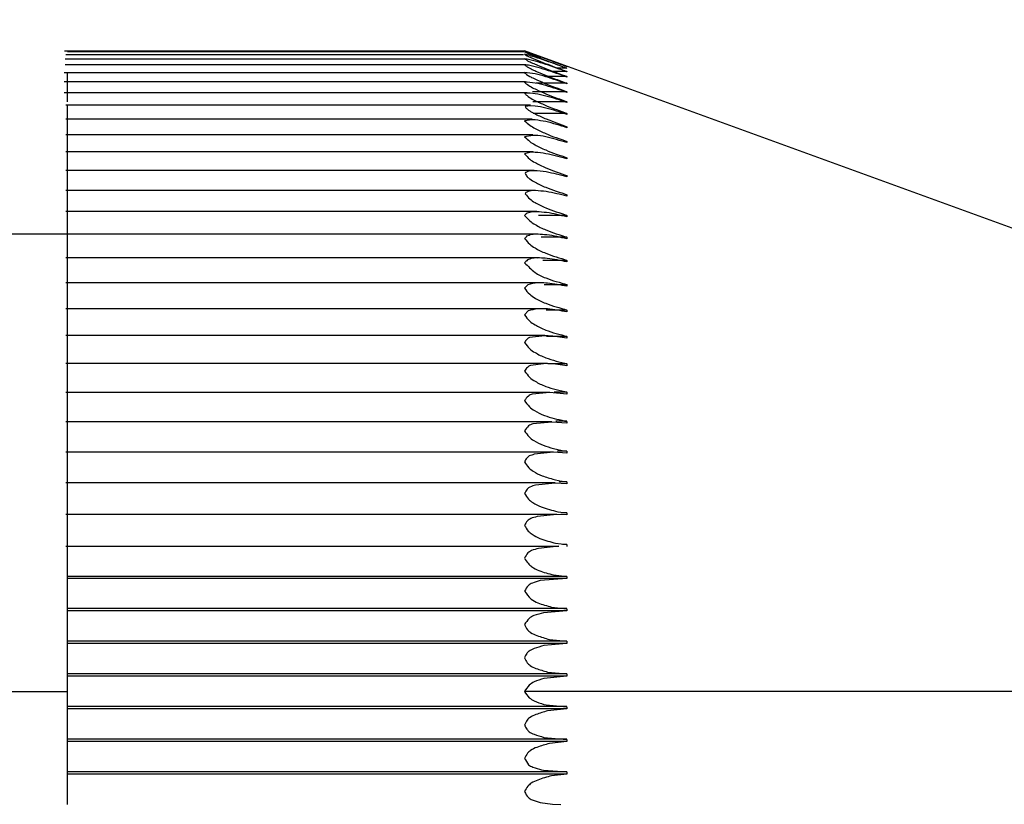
# Model space of a CAD drawing. Header units: millimetres. Extents: x -132 to 793, y -531 to 158.
# Tile 9 of 26: x 182 to 193, y 46 to 54. Entities that reach past the tile are written whole.
import ezdxf

# ---------------------------------------------------------------- set-up
doc = ezdxf.new("R2010")
doc.units = ezdxf.units.MM
doc.header["$LTSCALE"] = 0.330709
doc.layers.add('NoLayerName_001', color=7, linetype='Continuous')
doc.styles.get("Standard").update_dxf_attribs({"font": 'txt', "bigfont": 'extfont2'})
doc.dimstyles.get("Standard").update_dxf_attribs({"dimtxt": 2.5, "dimasz": 2.5, "dimexe": 1.25, "dimexo": 0.625, "dimtad": 1, "dimzin": 0, "dimdsep": 46, "dimtxsty": 'Standard', "dimcen": 2.5, "dimadec": 0, "dimazin": 0, "dimtfac": 0.75, "dimtmove": 0, "dimatfit": 3, "dimfxl": 1, "dimarcsym": 0})

# ---------------------------------------------------------------- blocks, each defined once
blk = doc.blocks.new('_OPEN30')
at = {"color": 0, "linetype": 'ByBlock', "lineweight": -2}
for p, q in [((-1, 0.267949), (0, 0)), ((0, 0), (-1, -0.267949)), ((0, 0), (-1, 0))]:
    blk.add_line(p, q, dxfattribs=at)
blk = doc.blocks.new('*D33')
at = {"layer": 'Defpoints', "color": 0}
for p in [(203.77, 143.397), (193.116, 45.969), (194.614, 45.969)]:
    blk.add_point(p, dxfattribs=at)
at = {"layer": 'NoLayerName_001', "color": 0, "linetype": 'Continuous', "lineweight": 25}
for p, q in [((203.145, 143.397), (190.414, 143.397)), ((194.614, 141.147), (194.614, 48.219))]:
    blk.add_line(p, q, dxfattribs=at)
at = {"layer": 'NoLayerName_001', "color": 0, "lineweight": 25, "xscale": 2.25, "yscale": 2.25, "zscale": 2.25}
for p, rotation in [((194.614, 143.397), 90), ((194.614, 45.969), 270)]:
    blk.add_blockref('_OPEN30', p, dxfattribs=dict(at, rotation=rotation))
at = {"layer": 'NoLayerName_001', "color": 0, "lineweight": 25, "insert": (189.259, 94.683), "char_height": 6, "attachment_point": 5, "rotation": 90}
blk.add_mtext('\\A1;俆侽侽{{\\H0.80x;\\A1;亇俆侽}}', dxfattribs=at)
blk = doc.blocks.new('JZB_0002')
at = {"layer": 'NoLayerName_001', "color": 7, "linetype": 'Continuous', "lineweight": 25}
for p, q in [((26.144, 14), (21.116, 14)), ((26.139, 13.991), (21.15, 13.991)), ((31.687, 11.986), (26.144, 14.002)), ((21.124, 13.916), (26.14, 13.916)), ((21.131, 13.963), (26.135, 13.963)), ((21.124, 13.851), (26.145, 13.851)), ((26.609, 13.776), (26.431, 13.776)), ((26.609, 13.813), (26.494, 13.813)), ((26.609, 13.83), (26.609, 13.831)), ((26.609, 13.813), (26.609, 13.811)), ((26.609, 13.776), (26.609, 13.773)), ((21.113, 13.767), (26.143, 13.767)), ((21.115, 13.666), (26.156, 13.666)), ((26.167, 13.744), (26.202, 13.723)), ((26.609, 13.721), (26.366, 13.721)), ((26.609, 13.721), (26.609, 13.716)), ((26.144, 13.66), (26.163, 13.643)), ((26.609, 13.647), (26.273, 13.647)), ((26.609, 13.647), (26.609, 13.641)), ((21.113, 13.546), (26.173, 13.546)), ((26.206, 13.539), (26.144, 13.538)), ((26.149, 13.536), (26.159, 13.524)), ((26.26, 13.534), (26.206, 13.539)), ((26.609, 13.555), (26.233, 13.555)), ((26.609, 13.555), (26.609, 13.548)), ((26.209, 13.409), (21.133, 13.409)), ((26.209, 13.401), (26.151, 13.395)), ((26.151, 13.395), (26.154, 13.387)), ((26.261, 13.399), (26.209, 13.401)), ((26.609, 13.445), (26.236, 13.445)), ((26.609, 13.445), (26.609, 13.437)), ((26.227, 13.255), (21.133, 13.255)), ((26.227, 13.248), (26.144, 13.237)), ((26.26, 13.247), (26.227, 13.248)), ((26.609, 13.318), (26.24, 13.318)), ((26.609, 13.317), (26.609, 13.308)), ((26.609, 13.172), (26.609, 13.162)), ((26.235, 13.085), (21.133, 13.085)), ((26.235, 13.078), (26.144, 13.064)), ((26.609, 13.011), (26.609, 12.999)), ((26.235, 12.898), (21.133, 12.898)), ((26.609, 12.832), (26.609, 12.82)), ((26.251, 12.695), (21.133, 12.695)), ((26.154, 12.672), (26.152, 12.663)), ((26.609, 12.638), (26.609, 12.625)), ((26.264, 12.477), (21.133, 12.477)), ((26.158, 12.454), (26.153, 12.44)), ((26.609, 12.428), (26.609, 12.414)), ((26.279, 12.245), (21.133, 12.245)), ((26.162, 12.221), (26.144, 12.204)), ((26.609, 12.204), (26.299, 12.204)), ((26.609, 12.204), (26.609, 12.188)), ((21.185, 12), (20.15, 12)), ((26.294, 11.999), (21.133, 11.999)), ((26.609, 11.966), (26.325, 11.966)), ((26.609, 11.965), (26.609, 11.948)), ((26.308, 11.739), (21.133, 11.739)), ((26.346, 11.713), (26.609, 11.713)), ((26.609, 11.712), (26.609, 11.695)), ((26.32, 11.467), (21.133, 11.467)), ((26.18, 11.445), (26.144, 11.407)), ((26.361, 11.448), (26.609, 11.448)), ((26.609, 11.447), (26.609, 11.429)), ((26.339, 11.183), (21.133, 11.183)), ((26.183, 11.16), (26.144, 11.116)), ((26.382, 11.17), (26.609, 11.17)), ((26.609, 11.169), (26.609, 11.15)), ((26.365, 10.889), (21.133, 10.889)), ((26.365, 10.888), (26.198, 10.868)), ((26.609, 10.881), (26.385, 10.881)), ((26.609, 10.88), (26.609, 10.86)), ((26.383, 10.584), (21.133, 10.584)), ((26.383, 10.583), (26.209, 10.563)), ((26.609, 10.581), (26.399, 10.581)), ((26.609, 10.58), (26.609, 10.56)), ((26.422, 10.269), (21.133, 10.269)), ((26.422, 10.268), (26.23, 10.248)), ((26.609, 10.25), (26.422, 10.268)), ((26.609, 10.272), (26.468, 10.272)), ((26.609, 10.271), (26.609, 10.25)), ((26.442, 9.946), (21.133, 9.946)), ((26.442, 9.945), (26.235, 9.924)), ((26.609, 9.931), (26.442, 9.945)), ((26.609, 9.954), (26.486, 9.954)), ((26.58, 9.956), (26.609, 9.952)), ((26.609, 9.952), (26.609, 9.931)), ((26.46, 9.616), (21.133, 9.616)), ((26.46, 9.615), (26.25, 9.592)), ((26.46, 9.654), (26.556, 9.632)), ((26.609, 9.604), (26.46, 9.615)), ((26.609, 9.627), (26.504, 9.627)), ((26.556, 9.632), (26.609, 9.626)), ((26.609, 9.626), (26.609, 9.604)), ((26.479, 9.279), (21.133, 9.279)), ((21.15, 9.27), (21.15, 9.292)), ((26.479, 9.278), (26.266, 9.255)), ((26.469, 9.316), (26.532, 9.301)), ((26.609, 9.27), (26.479, 9.278)), ((26.609, 9.293), (26.522, 9.293)), ((26.532, 9.301), (26.609, 9.292)), ((26.609, 9.292), (26.609, 9.27)), ((26.499, 8.936), (21.133, 8.936)), ((21.15, 8.929), (21.15, 8.952)), ((26.499, 8.935), (26.282, 8.912)), ((26.609, 8.929), (26.499, 8.935)), ((26.508, 8.964), (26.609, 8.952)), ((26.609, 8.953), (26.541, 8.953)), ((26.609, 8.952), (26.609, 8.929)), ((26.485, 8.62), (26.609, 8.607)), ((21.133, 8.588), (26.519, 8.588)), ((21.15, 8.584), (21.15, 8.607)), ((26.519, 8.588), (26.299, 8.564)), ((26.609, 8.608), (26.56, 8.608)), ((26.609, 8.607), (26.609, 8.584)), ((26.609, 8.258), (21.15, 8.258)), ((21.15, 8.234), (21.15, 8.257)), ((26.609, 8.234), (21.15, 8.234)), ((26.609, 8.234), (26.317, 8.213)), ((26.462, 8.273), (26.609, 8.257)), ((26.609, 8.257), (26.609, 8.234)), ((26.609, 7.905), (21.15, 7.905)), ((21.15, 7.88), (21.15, 7.904)), ((26.609, 7.88), (21.15, 7.88)), ((26.609, 7.88), (26.353, 7.86)), ((26.439, 7.922), (26.609, 7.904)), ((26.609, 7.904), (26.609, 7.88)), ((26.609, 7.549), (21.15, 7.549)), ((21.15, 7.524), (21.15, 7.548)), ((26.417, 7.568), (26.609, 7.548)), ((26.609, 7.548), (26.609, 7.524)), ((26.609, 7.524), (21.15, 7.524)), ((26.609, 7.524), (26.355, 7.502)), ((26.396, 7.212), (26.609, 7.191)), ((26.609, 7.192), (21.15, 7.192)), ((21.15, 7.167), (21.15, 7.191)), ((26.609, 7.167), (21.15, 7.167)), ((26.609, 7.167), (26.357, 7.143)), ((26.609, 7.191), (26.609, 7.167)), ((16.15, 7), (21.15, 7)), ((31.651, 7), (26.144, 7)), ((26.609, 6.834), (21.15, 6.834)), ((21.15, 6.809), (21.15, 6.833)), ((26.609, 6.809), (21.15, 6.809)), ((26.356, 6.858), (26.383, 6.853)), ((26.383, 6.853), (26.609, 6.833)), ((26.609, 6.809), (26.396, 6.788)), ((26.609, 6.833), (26.609, 6.809)), ((26.609, 6.477), (21.15, 6.477)), ((21.15, 6.452), (21.15, 6.476)), ((26.355, 6.498), (26.609, 6.476)), ((26.609, 6.476), (26.609, 6.452)), ((26.609, 6.452), (21.15, 6.452)), ((26.609, 6.452), (26.417, 6.432)), ((26.33, 6.142), (26.351, 6.138)), ((26.351, 6.138), (26.609, 6.12)), ((26.609, 6.121), (21.15, 6.121)), ((21.15, 6.096), (21.15, 6.12)), ((26.609, 6.096), (21.15, 6.096)), ((26.609, 6.096), (26.439, 6.078)), ((26.609, 6.12), (26.609, 6.096)), ((26.317, 5.788), (26.449, 5.767)), ((26.449, 5.767), (26.54, 5.764))]:
    blk.add_line(p, q, dxfattribs=at)
for points, knots in [([(26.144, 14.002), (26.149, 14), (26.16, 13.996), (26.182, 13.988), (26.198, 13.982), (26.21, 13.978)], [0, 0, 0, 0, 0.01712331, 0.03466538, 0.07000387, 0.07000387, 0.07000387, 0.07000387]), ([(26.144, 13.993), (26.153, 13.989), (26.166, 13.982), (26.184, 13.974), (26.193, 13.971), (26.198, 13.969)], [0, 0, 0, 0, 0.02938302, 0.04412316, 0.05885909, 0.05885909, 0.05885909, 0.05885909]), ([(26.609, 13.83), (26.532, 13.858), (26.415, 13.901), (26.279, 13.948), (26.202, 13.975), (26.163, 13.987), (26.144, 13.993)], [0, 0, 0, 0, 0.2477544, 0.3712349, 0.4326035, 0.4930154, 0.4930154, 0.4930154, 0.4930154]), ([(26.144, 13.964), (26.151, 13.96), (26.162, 13.954), (26.176, 13.946), (26.184, 13.942), (26.188, 13.94)], [0, 0, 0, 0, 0.02489828, 0.03733391, 0.04962235, 0.04962235, 0.04962235, 0.04962235]), ([(26.609, 13.811), (26.532, 13.838), (26.416, 13.881), (26.279, 13.926), (26.202, 13.95), (26.163, 13.959), (26.144, 13.964)], [0, 0, 0, 0, 0.2471802, 0.3699334, 0.4307085, 0.4901971, 0.4901971, 0.4901971, 0.4901971]), ([(26.144, 13.916), (26.15, 13.913), (26.162, 13.906), (26.173, 13.898), (26.179, 13.894)], [0, 0, 0, 0, 0.02074739, 0.04187611, 0.04187611, 0.04187611, 0.04187611]), ([(26.609, 13.773), (26.532, 13.8), (26.416, 13.841), (26.261, 13.892), (26.183, 13.907), (26.144, 13.916)], [0, 0, 0, 0, 0.2466552, 0.3684738, 0.4875102, 0.4875102, 0.4875102, 0.4875102]), ([(26.179, 13.894), (26.197, 13.885), (26.232, 13.868), (26.304, 13.838), (26.429, 13.787), (26.538, 13.748), (26.609, 13.721)], [0, 0, 0, 0, 0.0594391, 0.1179613, 0.2339968, 0.4638843, 0.4638843, 0.4638843, 0.4638843]), ([(26.188, 13.94), (26.223, 13.926), (26.292, 13.896), (26.433, 13.841), (26.539, 13.802), (26.609, 13.776)], [0, 0, 0, 0, 0.1143496, 0.2276124, 0.4527333, 0.4527333, 0.4527333, 0.4527333]), ([(26.198, 13.969), (26.266, 13.942), (26.403, 13.888), (26.541, 13.838), (26.609, 13.813)], [0, 0, 0, 0, 0.2206574, 0.4402377, 0.4402377, 0.4402377, 0.4402377]), ([(26.21, 13.978), (26.276, 13.953), (26.409, 13.904), (26.543, 13.855), (26.609, 13.831)], [0, 0, 0, 0, 0.2130617, 0.4259848, 0.4259848, 0.4259848, 0.4259848]), ([(26.144, 13.849), (26.149, 13.846), (26.16, 13.839), (26.17, 13.831), (26.175, 13.826)], [0, 0, 0, 0, 0.01911847, 0.03893844, 0.03893844, 0.03893844, 0.03893844]), ([(26.609, 13.716), (26.532, 13.742), (26.416, 13.784), (26.28, 13.823), (26.202, 13.844), (26.163, 13.847), (26.144, 13.849)], [0, 0, 0, 0, 0.2458636, 0.3671918, 0.4269203, 0.4851048, 0.4851048, 0.4851048, 0.4851048]), ([(26.175, 13.826), (26.193, 13.817), (26.229, 13.798), (26.301, 13.766), (26.427, 13.713), (26.537, 13.674), (26.609, 13.647)], [0, 0, 0, 0, 0.0609404, 0.1204322, 0.2379466, 0.4699852, 0.4699852, 0.4699852, 0.4699852]), ([(21.15, 13.666), (21.15, 13.672), (21.15, 13.694), (21.15, 13.722), (21.15, 13.75), (21.15, 13.761), (21.15, 13.767)], [0, 0, 0, 0, 0.0168827, 0.0661954, 0.0838618, 0.1008953, 0.1008953, 0.1008953, 0.1008953]), ([(21.15, 13.546), (21.15, 13.555), (21.15, 13.582), (21.15, 13.614), (21.15, 13.645), (21.15, 13.658), (21.15, 13.665)], [0, 0, 0, 0, 0.0271966, 0.0787306, 0.0978247, 0.1188212, 0.1188212, 0.1188212, 0.1188212]), ([(26.144, 13.764), (26.148, 13.761), (26.156, 13.755), (26.164, 13.748), (26.167, 13.744)], [0, 0, 0, 0, 0.01481021, 0.03093544, 0.03093544, 0.03093544, 0.03093544]), ([(26.609, 13.641), (26.532, 13.667), (26.417, 13.707), (26.262, 13.753), (26.183, 13.759), (26.144, 13.764)], [0, 0, 0, 0, 0.2453292, 0.3656995, 0.4827588, 0.4827588, 0.4827588, 0.4827588]), ([(26.202, 13.723), (26.209, 13.72), (26.233, 13.706), (26.296, 13.678), (26.423, 13.622), (26.536, 13.583), (26.609, 13.555)], [0, 0, 0, 0, 0.0232902, 0.0844642, 0.2046755, 0.4411081, 0.4411081, 0.4411081, 0.4411081]), ([(26.609, 13.548), (26.532, 13.573), (26.417, 13.612), (26.262, 13.655), (26.183, 13.657), (26.144, 13.66)], [0, 0, 0, 0, 0.2445907, 0.3642867, 0.4807425, 0.4807425, 0.4807425, 0.4807425]), ([(26.163, 13.643), (26.181, 13.631), (26.216, 13.606), (26.292, 13.57), (26.421, 13.513), (26.535, 13.473), (26.609, 13.445)], [0, 0, 0, 0, 0.0662212, 0.1286887, 0.2507062, 0.4897236, 0.4897236, 0.4897236, 0.4897236]), ([(21.15, 13.445), (21.15, 13.464), (21.15, 13.488), (21.15, 13.518), (21.15, 13.534), (21.15, 13.542), (21.15, 13.546)], [0, 0, 0, 0, 0.0543169, 0.0747861, 0.0896416, 0.1001619, 0.1001619, 0.1001619, 0.1001619]), ([(26.159, 13.523), (26.177, 13.51), (26.212, 13.482), (26.289, 13.445), (26.419, 13.385), (26.534, 13.346), (26.609, 13.317)], [0, 0, 0, 0, 0.0688381, 0.1325544, 0.2562525, 0.4975265, 0.4975265, 0.4975265, 0.4975265]), ([(26.609, 13.437), (26.532, 13.461), (26.418, 13.503), (26.299, 13.525), (26.26, 13.534)], [0, 0, 0, 0, 0.2438247, 0.3628751, 0.3628751, 0.3628751, 0.3628751]), ([(21.15, 13.255), (21.15, 13.26), (21.15, 13.275), (21.15, 13.309), (21.15, 13.345), (21.15, 13.377), (21.15, 13.394), (21.15, 13.404), (21.15, 13.409)], [0, 0, 0, 0, 0.0142051, 0.0458018, 0.1013485, 0.1231367, 0.1394936, 0.1533051, 0.1533051, 0.1533051, 0.1533051]), ([(26.154, 13.387), (26.163, 13.378), (26.18, 13.36), (26.218, 13.334), (26.285, 13.301), (26.417, 13.24), (26.533, 13.201), (26.609, 13.172)], [0, 0, 0, 0, 0.0384021, 0.0733186, 0.1378013, 0.2629838, 0.506677, 0.506677, 0.506677, 0.506677]), ([(26.609, 13.308), (26.532, 13.331), (26.418, 13.373), (26.3, 13.392), (26.261, 13.399)], [0, 0, 0, 0, 0.2430243, 0.3602851, 0.3602851, 0.3602851, 0.3602851]), ([(21.15, 13.085), (21.15, 13.092), (21.15, 13.11), (21.15, 13.147), (21.15, 13.185), (21.15, 13.217), (21.15, 13.237), (21.15, 13.249), (21.15, 13.255)], [0, 0, 0, 0, 0.0222403, 0.0542853, 0.1116126, 0.13466, 0.1524734, 0.1700244, 0.1700244, 0.1700244, 0.1700244]), ([(26.144, 13.237), (26.163, 13.221), (26.198, 13.188), (26.278, 13.143), (26.411, 13.079), (26.532, 13.04), (26.609, 13.011)], [0, 0, 0, 0, 0.0754265, 0.1433717, 0.2725864, 0.5214768, 0.5214768, 0.5214768, 0.5214768]), ([(26.609, 13.162), (26.532, 13.184), (26.418, 13.226), (26.299, 13.241), (26.26, 13.247)], [0, 0, 0, 0, 0.2422205, 0.3601375, 0.3601375, 0.3601375, 0.3601375]), ([(21.15, 12.898), (21.15, 12.908), (21.15, 12.928), (21.15, 12.969), (21.15, 13.007), (21.15, 13.041), (21.15, 13.063), (21.15, 13.077), (21.15, 13.084)], [0, 0, 0, 0, 0.0297279, 0.0621332, 0.1210839, 0.1453275, 0.1645486, 0.1862827, 0.1862827, 0.1862827, 0.1862827]), ([(26.144, 13.064), (26.163, 13.047), (26.197, 13.011), (26.277, 12.965), (26.411, 12.899), (26.532, 12.861), (26.609, 12.832)], [0, 0, 0, 0, 0.0774822, 0.1460693, 0.2757411, 0.5243744, 0.5243744, 0.5243744, 0.5243744]), ([(26.609, 12.999), (26.532, 13.02), (26.418, 13.057), (26.291, 13.079), (26.243, 13.078), (26.235, 13.078)], [0, 0, 0, 0, 0.2413703, 0.3588523, 0.3842724, 0.3842724, 0.3842724, 0.3842724]), ([(21.15, 12.695), (21.15, 12.707), (21.15, 12.73), (21.15, 12.774), (21.15, 12.813), (21.15, 12.849), (21.15, 12.869), (21.15, 12.884), (21.15, 12.893), (21.15, 12.897)], [0, 0, 0, 0, 0.0367178, 0.0693946, 0.1298072, 0.1551805, 0.1757566, 0.1905476, 0.2021092, 0.2021092, 0.2021092, 0.2021092]), ([(26.235, 12.894), (26.224, 12.893), (26.192, 12.894), (26.163, 12.88), (26.144, 12.875)], [0, 0, 0, 0, 0.03318571, 0.09346275, 0.09346275, 0.09346275, 0.09346275]), ([(26.144, 12.875), (26.163, 12.856), (26.196, 12.818), (26.277, 12.77), (26.411, 12.704), (26.532, 12.666), (26.609, 12.638)], [0, 0, 0, 0, 0.0805842, 0.1498605, 0.2797427, 0.5280241, 0.5280241, 0.5280241, 0.5280241]), ([(26.609, 12.82), (26.532, 12.839), (26.417, 12.874), (26.291, 12.892), (26.243, 12.893), (26.235, 12.894)], [0, 0, 0, 0, 0.2401583, 0.3575917, 0.3826117, 0.3826117, 0.3826117, 0.3826117]), ([(21.15, 12.477), (21.15, 12.481), (21.15, 12.495), (21.15, 12.52), (21.15, 12.563), (21.15, 12.603), (21.15, 12.64), (21.15, 12.661), (21.15, 12.679), (21.15, 12.689), (21.15, 12.695)], [0, 0, 0, 0, 0.0106371, 0.0432208, 0.0760795, 0.1377884, 0.1642218, 0.1860965, 0.2023907, 0.2174917, 0.2174917, 0.2174917, 0.2174917]), ([(26.152, 12.663), (26.159, 12.651), (26.171, 12.626), (26.21, 12.594), (26.277, 12.555), (26.411, 12.492), (26.532, 12.456), (26.609, 12.428)], [0, 0, 0, 0, 0.0432205, 0.079782, 0.1479049, 0.276828, 0.5242246, 0.5242246, 0.5242246, 0.5242246]), ([(26.251, 12.692), (26.237, 12.692), (26.203, 12.694), (26.173, 12.678), (26.154, 12.672)], [0, 0, 0, 0, 0.03990034, 0.09952509, 0.09952509, 0.09952509, 0.09952509]), ([(26.609, 12.625), (26.533, 12.642), (26.416, 12.679), (26.294, 12.688), (26.251, 12.692)], [0, 0, 0, 0, 0.2340767, 0.3658047, 0.3658047, 0.3658047, 0.3658047]), ([(21.15, 12.323), (21.15, 12.345), (21.15, 12.376), (21.15, 12.415), (21.15, 12.438), (21.15, 12.458), (21.15, 12.471), (21.15, 12.477)], [0, 0, 0, 0, 0.0666347, 0.0940557, 0.117169, 0.1349217, 0.1540158, 0.1540158, 0.1540158, 0.1540158]), ([(26.153, 12.44), (26.17, 12.421), (26.198, 12.381), (26.277, 12.333), (26.41, 12.266), (26.532, 12.231), (26.609, 12.204)], [0, 0, 0, 0, 0.076023, 0.1444367, 0.2746573, 0.5218358, 0.5218358, 0.5218358, 0.5218358]), ([(26.264, 12.475), (26.248, 12.474), (26.21, 12.477), (26.176, 12.46), (26.158, 12.454)], [0, 0, 0, 0, 0.0506025, 0.109944, 0.109944, 0.109944, 0.109944]), ([(26.609, 12.414), (26.534, 12.43), (26.421, 12.465), (26.304, 12.471), (26.264, 12.475)], [0, 0, 0, 0, 0.2315088, 0.3509662, 0.3509662, 0.3509662, 0.3509662]), ([(21.15, 12.204), (21.15, 12.213), (21.15, 12.232), (21.15, 12.262), (21.15, 12.293), (21.15, 12.313), (21.15, 12.323)], [0, 0, 0, 0, 0.0273903, 0.0578662, 0.0901956, 0.1193477, 0.1193477, 0.1193477, 0.1193477]), ([(21.15, 12.098), (21.15, 12.115), (21.15, 12.142), (21.15, 12.176), (21.15, 12.2), (21.15, 12.223), (21.15, 12.237), (21.15, 12.245)], [0, 0, 0, 0, 0.0517761, 0.0801097, 0.1043983, 0.1235608, 0.1470874, 0.1470874, 0.1470874, 0.1470874]), ([(26.144, 12.204), (26.163, 12.183), (26.196, 12.143), (26.277, 12.092), (26.41, 12.025), (26.532, 11.991), (26.609, 11.965)], [0, 0, 0, 0, 0.0835528, 0.1540062, 0.2843109, 0.5308682, 0.5308682, 0.5308682, 0.5308682]), ([(26.279, 12.243), (26.258, 12.242), (26.217, 12.246), (26.18, 12.228), (26.162, 12.221)], [0, 0, 0, 0, 0.0611396, 0.1200221, 0.1200221, 0.1200221, 0.1200221]), ([(26.609, 12.188), (26.535, 12.203), (26.426, 12.235), (26.314, 12.24), (26.279, 12.243)], [0, 0, 0, 0, 0.22862, 0.3357665, 0.3357665, 0.3357665, 0.3357665]), ([(21.15, 11.965), (21.15, 11.973), (21.15, 11.992), (21.15, 12.021), (21.15, 12.053), (21.15, 12.079), (21.15, 12.094), (21.15, 12.098)], [0, 0, 0, 0, 0.0262971, 0.0560652, 0.0880517, 0.1210039, 0.1330188, 0.1330188, 0.1330188, 0.1330188]), ([(21.15, 11.803), (21.15, 11.812), (21.15, 11.843), (21.15, 11.883), (21.15, 11.923), (21.15, 11.948), (21.15, 11.968), (21.15, 11.985), (21.15, 11.994), (21.15, 11.999)], [0, 0, 0, 0, 0.0276854, 0.0922565, 0.1214248, 0.1468222, 0.1673421, 0.1825299, 0.1957234, 0.1957234, 0.1957234, 0.1957234]), ([(26.167, 11.975), (26.163, 11.97), (26.158, 11.96), (26.148, 11.954), (26.144, 11.951)], [0, 0, 0, 0, 0.01894265, 0.03372077, 0.03372077, 0.03372077, 0.03372077]), ([(26.144, 11.951), (26.163, 11.93), (26.195, 11.889), (26.276, 11.837), (26.41, 11.77), (26.532, 11.738), (26.609, 11.712)], [0, 0, 0, 0, 0.0847356, 0.1555002, 0.2857768, 0.5316539, 0.5316539, 0.5316539, 0.5316539]), ([(26.294, 11.997), (26.27, 11.996), (26.225, 12.001), (26.185, 11.981), (26.167, 11.975)], [0, 0, 0, 0, 0.0715271, 0.1296708, 0.1296708, 0.1296708, 0.1296708]), ([(26.609, 11.948), (26.536, 11.962), (26.432, 11.991), (26.325, 11.995), (26.294, 11.997)], [0, 0, 0, 0, 0.2253569, 0.3200704, 0.3200704, 0.3200704, 0.3200704]), ([(21.15, 11.712), (21.15, 11.72), (21.15, 11.738), (21.15, 11.769), (21.15, 11.791), (21.15, 11.803)], [0, 0, 0, 0, 0.02513188, 0.05411059, 0.0908446, 0.0908446, 0.0908446, 0.0908446]), ([(21.15, 11.537), (21.15, 11.546), (21.15, 11.576), (21.15, 11.616), (21.15, 11.656), (21.15, 11.682), (21.15, 11.704), (21.15, 11.723), (21.15, 11.734), (21.15, 11.739)], [0, 0, 0, 0, 0.0249336, 0.0901078, 0.1200311, 0.1464676, 0.1682885, 0.1849821, 0.2019318, 0.2019318, 0.2019318, 0.2019318]), ([(26.308, 11.738), (26.282, 11.737), (26.236, 11.742), (26.194, 11.723), (26.176, 11.717)], [0, 0, 0, 0, 0.0783206, 0.1350808, 0.1350808, 0.1350808, 0.1350808]), ([(26.609, 11.695), (26.537, 11.708), (26.438, 11.733), (26.336, 11.736), (26.308, 11.738)], [0, 0, 0, 0, 0.2201134, 0.3045208, 0.3045208, 0.3045208, 0.3045208]), ([(26.176, 11.717), (26.171, 11.711), (26.161, 11.699), (26.149, 11.689), (26.144, 11.684)], [0, 0, 0, 0, 0.02423701, 0.04626139, 0.04626139, 0.04626139, 0.04626139]), ([(26.144, 11.684), (26.183, 11.65), (26.248, 11.578), (26.41, 11.5), (26.532, 11.471), (26.609, 11.447)], [0, 0, 0, 0, 0.1553385, 0.286696, 0.5310002, 0.5310002, 0.5310002, 0.5310002]), ([(21.15, 11.447), (21.15, 11.455), (21.15, 11.472), (21.15, 11.502), (21.15, 11.525), (21.15, 11.537)], [0, 0, 0, 0, 0.02389777, 0.05200764, 0.09079749, 0.09079749, 0.09079749, 0.09079749]), ([(21.15, 11.26), (21.15, 11.267), (21.15, 11.296), (21.15, 11.336), (21.15, 11.377), (21.15, 11.404), (21.15, 11.427), (21.15, 11.447), (21.15, 11.461), (21.15, 11.468)], [0, 0, 0, 0, 0.0218713, 0.0874699, 0.1180661, 0.1454692, 0.1685314, 0.186685, 0.2078209, 0.2078209, 0.2078209, 0.2078209]), ([(26.144, 11.407), (26.163, 11.385), (26.194, 11.341), (26.276, 11.289), (26.409, 11.222), (26.532, 11.194), (26.609, 11.169)], [0, 0, 0, 0, 0.087132, 0.1583887, 0.288422, 0.5328143, 0.5328143, 0.5328143, 0.5328143]), ([(26.32, 11.466), (26.309, 11.466), (26.261, 11.469), (26.215, 11.452), (26.18, 11.445)], [0, 0, 0, 0, 0.0329419, 0.1423282, 0.1423282, 0.1423282, 0.1423282]), ([(26.609, 11.429), (26.538, 11.44), (26.442, 11.464), (26.345, 11.465), (26.32, 11.466)], [0, 0, 0, 0, 0.2176731, 0.2922493, 0.2922493, 0.2922493, 0.2922493]), ([(21.15, 11.169), (21.15, 11.177), (21.15, 11.193), (21.15, 11.22), (21.15, 11.243), (21.15, 11.256), (21.15, 11.26)], [0, 0, 0, 0, 0.02259815, 0.04976214, 0.08019882, 0.0907438, 0.0907438, 0.0907438, 0.0907438]), ([(21.15, 10.971), (21.15, 10.977), (21.15, 11.005), (21.15, 11.043), (21.15, 11.085), (21.15, 11.113), (21.15, 11.137), (21.15, 11.16), (21.15, 11.175), (21.15, 11.184)], [0, 0, 0, 0, 0.0184979, 0.0843412, 0.1155264, 0.1438211, 0.1680613, 0.1876252, 0.213356, 0.213356, 0.213356, 0.213356]), ([(26.144, 11.116), (26.163, 11.094), (26.194, 11.049), (26.276, 10.996), (26.409, 10.93), (26.532, 10.904), (26.609, 10.88)], [0, 0, 0, 0, 0.0880034, 0.1594077, 0.2892175, 0.5328091, 0.5328091, 0.5328091, 0.5328091]), ([(26.339, 11.183), (26.323, 11.182), (26.269, 11.185), (26.219, 11.167), (26.183, 11.16)], [0, 0, 0, 0, 0.0492734, 0.1582138, 0.1582138, 0.1582138, 0.1582138]), ([(26.609, 11.15), (26.538, 11.16), (26.449, 11.181), (26.358, 11.182), (26.339, 11.183)], [0, 0, 0, 0, 0.215306, 0.272604, 0.272604, 0.272604, 0.272604]), ([(21.15, 10.88), (21.15, 10.887), (21.15, 10.903), (21.15, 10.929), (21.15, 10.952), (21.15, 10.966), (21.15, 10.971)], [0, 0, 0, 0, 0.0212366, 0.04738024, 0.07713135, 0.0906924, 0.0906924, 0.0906924, 0.0906924]), ([(21.15, 10.671), (21.15, 10.676), (21.15, 10.703), (21.15, 10.74), (21.15, 10.783), (21.15, 10.811), (21.15, 10.836), (21.15, 10.862), (21.15, 10.879), (21.15, 10.889)], [0, 0, 0, 0, 0.0148107, 0.0807182, 0.1124069, 0.1415156, 0.1668675, 0.1877879, 0.2185048, 0.2185048, 0.2185048, 0.2185048]), ([(26.198, 10.868), (26.193, 10.865), (26.183, 10.861), (26.165, 10.842), (26.153, 10.825), (26.144, 10.814)], [0, 0, 0, 0, 0.01551433, 0.03406845, 0.0769774, 0.0769774, 0.0769774, 0.0769774]), ([(26.609, 10.86), (26.541, 10.869), (26.46, 10.886), (26.378, 10.888), (26.365, 10.888)], [0, 0, 0, 0, 0.2075082, 0.2456109, 0.2456109, 0.2456109, 0.2456109]), ([(26.144, 10.814), (26.163, 10.791), (26.194, 10.746), (26.276, 10.693), (26.409, 10.628), (26.532, 10.603), (26.609, 10.58)], [0, 0, 0, 0, 0.088969, 0.1604956, 0.289985, 0.5327372, 0.5327372, 0.5327372, 0.5327372]), ([(21.15, 10.58), (21.15, 10.587), (21.15, 10.602), (21.15, 10.626), (21.15, 10.65), (21.15, 10.665), (21.15, 10.671)], [0, 0, 0, 0, 0.01981683, 0.04486847, 0.07385246, 0.09065559, 0.09065559, 0.09065559, 0.09065559]), ([(21.15, 10.361), (21.15, 10.365), (21.15, 10.391), (21.15, 10.427), (21.15, 10.469), (21.15, 10.499), (21.15, 10.525), (21.15, 10.553), (21.15, 10.573), (21.15, 10.585)], [0, 0, 0, 0, 0.0108031, 0.0765942, 0.1086997, 0.1385428, 0.1649369, 0.1871567, 0.223219, 0.223219, 0.223219, 0.223219]), ([(26.209, 10.563), (26.204, 10.56), (26.191, 10.556), (26.168, 10.535), (26.155, 10.515), (26.144, 10.501)], [0, 0, 0, 0, 0.01801834, 0.03913869, 0.09116812, 0.09116812, 0.09116812, 0.09116812]), ([(26.609, 10.56), (26.543, 10.568), (26.468, 10.582), (26.391, 10.583), (26.383, 10.583)], [0, 0, 0, 0, 0.2012927, 0.2280874, 0.2280874, 0.2280874, 0.2280874]), ([(26.144, 10.501), (26.163, 10.479), (26.194, 10.433), (26.276, 10.379), (26.409, 10.315), (26.532, 10.292), (26.609, 10.271)], [0, 0, 0, 0, 0.0896613, 0.1612069, 0.2903415, 0.5322549, 0.5322549, 0.5322549, 0.5322549]), ([(21.15, 10.271), (21.15, 10.277), (21.15, 10.291), (21.15, 10.314), (21.15, 10.339), (21.15, 10.355), (21.15, 10.361)], [0, 0, 0, 0, 0.01834258, 0.04223346, 0.07037085, 0.09064989, 0.09064989, 0.09064989, 0.09064989]), ([(21.15, 10.159), (21.15, 10.166), (21.15, 10.181), (21.15, 10.204), (21.15, 10.235), (21.15, 10.257), (21.15, 10.27)], [0, 0, 0, 0, 0.0185281, 0.0458918, 0.0693499, 0.1110929, 0.1110929, 0.1110929, 0.1110929]), ([(26.23, 10.248), (26.223, 10.246), (26.207, 10.243), (26.174, 10.223), (26.158, 10.196), (26.144, 10.179)], [0, 0, 0, 0, 0.0227243, 0.0479724, 0.1139644, 0.1139644, 0.1139644, 0.1139644]), ([(21.15, 10.043), (21.15, 10.067), (21.15, 10.102), (21.15, 10.141), (21.15, 10.155), (21.15, 10.159)], [0, 0, 0, 0, 0.0719591, 0.1043932, 0.1163605, 0.1163605, 0.1163605, 0.1163605]), ([(26.144, 10.179), (26.162, 10.157), (26.19, 10.112), (26.267, 10.059), (26.392, 9.999), (26.507, 9.977), (26.58, 9.956)], [0, 0, 0, 0, 0.0863723, 0.1544147, 0.2756952, 0.5026639, 0.5026639, 0.5026639, 0.5026639]), ([(21.15, 9.952), (21.15, 9.958), (21.15, 9.971), (21.15, 9.993), (21.15, 10.018), (21.15, 10.035), (21.15, 10.043)], [0, 0, 0, 0, 0.01681839, 0.03948322, 0.06669696, 0.09069716, 0.09069716, 0.09069716, 0.09069716]), ([(21.15, 9.84), (21.15, 9.852), (21.15, 9.872), (21.15, 9.904), (21.15, 9.928), (21.15, 9.944), (21.15, 9.948)], [0, 0, 0, 0, 0.0351232, 0.0597553, 0.0952322, 0.1074874, 0.1074874, 0.1074874, 0.1074874]), ([(26.235, 9.924), (26.227, 9.921), (26.21, 9.917), (26.176, 9.895), (26.159, 9.866), (26.144, 9.849)], [0, 0, 0, 0, 0.0241524, 0.0509937, 0.1205591, 0.1205591, 0.1205591, 0.1205591]), ([(21.15, 9.717), (21.15, 9.739), (21.15, 9.772), (21.15, 9.813), (21.15, 9.832), (21.15, 9.84)], [0, 0, 0, 0, 0.0667965, 0.0994704, 0.1236699, 0.1236699, 0.1236699, 0.1236699]), ([(26.144, 9.849), (26.161, 9.826), (26.187, 9.783), (26.259, 9.731), (26.349, 9.688), (26.423, 9.667), (26.46, 9.654)], [0, 0, 0, 0, 0.0838171, 0.1489865, 0.2639379, 0.3806448, 0.3806448, 0.3806448, 0.3806448]), ([(21.15, 9.626), (21.15, 9.631), (21.15, 9.643), (21.15, 9.664), (21.15, 9.689), (21.15, 9.707), (21.15, 9.717)], [0, 0, 0, 0, 0.01524793, 0.03662449, 0.06283994, 0.09082599, 0.09082599, 0.09082599, 0.09082599]), ([(21.15, 9.513), (21.15, 9.521), (21.15, 9.538), (21.15, 9.568), (21.15, 9.594), (21.15, 9.612), (21.15, 9.617)], [0, 0, 0, 0, 0.0244392, 0.0501779, 0.0885132, 0.1041818, 0.1041818, 0.1041818, 0.1041818]), ([(26.25, 9.592), (26.233, 9.586), (26.202, 9.581), (26.165, 9.549), (26.153, 9.524), (26.144, 9.51)], [0, 0, 0, 0, 0.0568615, 0.0915499, 0.1408242, 0.1408242, 0.1408242, 0.1408242]), ([(21.15, 9.383), (21.15, 9.403), (21.15, 9.435), (21.15, 9.478), (21.15, 9.501), (21.15, 9.513)], [0, 0, 0, 0, 0.0614104, 0.0942345, 0.130419, 0.130419, 0.130419, 0.130419]), ([(26.144, 9.51), (26.16, 9.488), (26.184, 9.447), (26.252, 9.396), (26.345, 9.35), (26.425, 9.33), (26.469, 9.316)], [0, 0, 0, 0, 0.0801982, 0.1423368, 0.2510728, 0.3890963, 0.3890963, 0.3890963, 0.3890963]), ([(21.15, 9.292), (21.15, 9.297), (21.15, 9.308), (21.15, 9.327), (21.15, 9.353), (21.15, 9.372), (21.15, 9.383)], [0, 0, 0, 0, 0.01363569, 0.03366538, 0.0588107, 0.0907463, 0.0907463, 0.0907463, 0.0907463]), ([(21.15, 9.179), (21.15, 9.184), (21.15, 9.197), (21.15, 9.224), (21.15, 9.254), (21.15, 9.274), (21.15, 9.28)], [0, 0, 0, 0, 0.013771, 0.0405456, 0.0816344, 0.1010667, 0.1010667, 0.1010667, 0.1010667]), ([(26.266, 9.255), (26.245, 9.248), (26.211, 9.242), (26.167, 9.209), (26.154, 9.18), (26.144, 9.164)], [0, 0, 0, 0, 0.0646699, 0.1034177, 0.1588661, 0.1588661, 0.1588661, 0.1588661]), ([(21.15, 9.042), (21.15, 9.061), (21.15, 9.091), (21.15, 9.131), (21.15, 9.158), (21.15, 9.174), (21.15, 9.179)], [0, 0, 0, 0, 0.0558, 0.0886844, 0.1206294, 0.1366719, 0.1366719, 0.1366719, 0.1366719]), ([(26.144, 9.164), (26.159, 9.143), (26.182, 9.104), (26.245, 9.054), (26.351, 9.002), (26.447, 8.982), (26.508, 8.964)], [0, 0, 0, 0, 0.0762281, 0.1352785, 0.2378934, 0.4283197, 0.4283197, 0.4283197, 0.4283197]), ([(21.15, 8.952), (21.15, 8.956), (21.15, 8.966), (21.15, 8.984), (21.15, 9.011), (21.15, 9.031), (21.15, 9.042)], [0, 0, 0, 0, 0.01198606, 0.030614, 0.05462026, 0.09047382, 0.09047382, 0.09047382, 0.09047382]), ([(21.15, 8.839), (21.15, 8.849), (21.15, 8.874), (21.15, 8.904), (21.15, 8.924), (21.15, 8.929)], [0, 0, 0, 0, 0.03139001, 0.07511957, 0.0907588, 0.0907588, 0.0907588, 0.0907588]), ([(21.15, 8.697), (21.15, 8.713), (21.15, 8.741), (21.15, 8.779), (21.15, 8.81), (21.15, 8.83), (21.15, 8.839)], [0, 0, 0, 0, 0.0498086, 0.0826631, 0.1149178, 0.1417344, 0.1417344, 0.1417344, 0.1417344]), ([(26.282, 8.912), (26.259, 8.904), (26.221, 8.897), (26.169, 8.864), (26.155, 8.831), (26.144, 8.813)], [0, 0, 0, 0, 0.0730053, 0.1148573, 0.1775859, 0.1775859, 0.1775859, 0.1775859]), ([(26.144, 8.813), (26.158, 8.794), (26.179, 8.755), (26.238, 8.708), (26.337, 8.657), (26.428, 8.637), (26.485, 8.62)], [0, 0, 0, 0, 0.0727147, 0.1287355, 0.2253471, 0.4039087, 0.4039087, 0.4039087, 0.4039087]), ([(21.15, 8.607), (21.15, 8.61), (21.15, 8.619), (21.15, 8.636), (21.15, 8.658), (21.15, 8.679), (21.15, 8.693), (21.15, 8.697)], [0, 0, 0, 0, 0.01030359, 0.0274787, 0.05028012, 0.07746262, 0.09018146, 0.09018146, 0.09018146, 0.09018146]), ([(21.15, 8.493), (21.15, 8.5), (21.15, 8.523), (21.15, 8.551), (21.15, 8.574), (21.15, 8.581), (21.15, 8.584)], [0, 0, 0, 0, 0.02209074, 0.06834119, 0.08409608, 0.09064929, 0.09064929, 0.09064929, 0.09064929]), ([(26.299, 8.564), (26.273, 8.556), (26.231, 8.547), (26.173, 8.512), (26.157, 8.476), (26.144, 8.457)], [0, 0, 0, 0, 0.081974, 0.1284741, 0.1970257, 0.1970257, 0.1970257, 0.1970257]), ([(21.15, 8.347), (21.15, 8.361), (21.15, 8.387), (21.15, 8.423), (21.15, 8.457), (21.15, 8.48), (21.15, 8.493)], [0, 0, 0, 0, 0.0434237, 0.0761583, 0.1086342, 0.1462092, 0.1462092, 0.1462092, 0.1462092]), ([(26.144, 8.457), (26.157, 8.438), (26.177, 8.402), (26.232, 8.356), (26.324, 8.307), (26.408, 8.289), (26.462, 8.273)], [0, 0, 0, 0, 0.0683954, 0.1212304, 0.2119236, 0.3787693, 0.3787693, 0.3787693, 0.3787693]), ([(21.15, 8.257), (21.15, 8.265), (21.15, 8.28), (21.15, 8.304), (21.15, 8.326), (21.15, 8.341), (21.15, 8.347)], [0, 0, 0, 0, 0.02426811, 0.04580219, 0.07197164, 0.08989894, 0.08989894, 0.08989894, 0.08989894]), ([(21.15, 8.143), (21.15, 8.147), (21.15, 8.168), (21.15, 8.194), (21.15, 8.22), (21.15, 8.23), (21.15, 8.234)], [0, 0, 0, 0, 0.01300592, 0.06165054, 0.0788992, 0.09056673, 0.09056673, 0.09056673, 0.09056673]), ([(26.317, 8.213), (26.288, 8.203), (26.243, 8.192), (26.175, 8.159), (26.158, 8.117), (26.144, 8.096)], [0, 0, 0, 0, 0.0915448, 0.1417578, 0.2182437, 0.2182437, 0.2182437, 0.2182437]), ([(21.15, 7.993), (21.15, 8.005), (21.15, 8.029), (21.15, 8.062), (21.15, 8.095), (21.15, 8.122), (21.15, 8.138), (21.15, 8.143)], [0, 0, 0, 0, 0.0366251, 0.06915, 0.1017582, 0.1332873, 0.1497134, 0.1497134, 0.1497134, 0.1497134]), ([(26.144, 8.096), (26.168, 8.067), (26.204, 8.009), (26.312, 7.955), (26.39, 7.937), (26.439, 7.922)], [0, 0, 0, 0, 0.1131468, 0.1979227, 0.3532282, 0.3532282, 0.3532282, 0.3532282]), ([(21.15, 7.904), (21.15, 7.911), (21.15, 7.924), (21.15, 7.946), (21.15, 7.969), (21.15, 7.985), (21.15, 7.993)], [0, 0, 0, 0, 0.02099096, 0.04119865, 0.06628326, 0.08966451, 0.08966451, 0.08966451, 0.08966451]), ([(21.15, 7.789), (21.15, 7.808), (21.15, 7.832), (21.15, 7.863), (21.15, 7.875), (21.15, 7.88)], [0, 0, 0, 0, 0.05529084, 0.07398596, 0.09073569, 0.09073569, 0.09073569, 0.09073569]), ([(26.353, 7.86), (26.318, 7.85), (26.261, 7.841), (26.186, 7.797), (26.161, 7.754), (26.144, 7.733)], [0, 0, 0, 0, 0.1090585, 0.1707792, 0.2532751, 0.2532751, 0.2532751, 0.2532751]), ([(21.15, 7.637), (21.15, 7.647), (21.15, 7.668), (21.15, 7.699), (21.15, 7.731), (21.15, 7.762), (21.15, 7.781), (21.15, 7.789)], [0, 0, 0, 0, 0.0293831, 0.0616092, 0.0942602, 0.1261902, 0.1519642, 0.1519642, 0.1519642, 0.1519642]), ([(26.144, 7.733), (26.155, 7.713), (26.169, 7.677), (26.219, 7.636), (26.301, 7.601), (26.372, 7.582), (26.417, 7.568)], [0, 0, 0, 0, 0.0677207, 0.1132454, 0.1892056, 0.3334021, 0.3334021, 0.3334021, 0.3334021]), ([(21.15, 7.548), (21.15, 7.554), (21.15, 7.566), (21.15, 7.586), (21.15, 7.61), (21.15, 7.628), (21.15, 7.637)], [0, 0, 0, 0, 0.01765629, 0.03648222, 0.06041327, 0.08952748, 0.08952748, 0.08952748, 0.08952748]), ([(21.15, 7.434), (21.15, 7.45), (21.15, 7.473), (21.15, 7.503), (21.15, 7.517), (21.15, 7.524)], [0, 0, 0, 0, 0.0485553, 0.06864567, 0.09043174, 0.09043174, 0.09043174, 0.09043174]), ([(21.15, 7.28), (21.15, 7.287), (21.15, 7.305), (21.15, 7.334), (21.15, 7.366), (21.15, 7.4), (21.15, 7.422), (21.15, 7.434)], [0, 0, 0, 0, 0.0216535, 0.0534925, 0.086097, 0.1183404, 0.1536162, 0.1536162, 0.1536162, 0.1536162]), ([(26.355, 7.502), (26.32, 7.491), (26.265, 7.476), (26.2, 7.448), (26.164, 7.412), (26.152, 7.383), (26.144, 7.367)], [0, 0, 0, 0, 0.1115713, 0.1708664, 0.2081441, 0.2629094, 0.2629094, 0.2629094, 0.2629094]), ([(26.144, 7.367), (26.154, 7.349), (26.168, 7.316), (26.212, 7.275), (26.289, 7.243), (26.354, 7.225), (26.396, 7.212)], [0, 0, 0, 0, 0.0619682, 0.10551, 0.1757976, 0.3086994, 0.3086994, 0.3086994, 0.3086994]), ([(21.15, 7.191), (21.15, 7.195), (21.15, 7.206), (21.15, 7.224), (21.15, 7.249), (21.15, 7.269), (21.15, 7.28)], [0, 0, 0, 0, 0.01427303, 0.03166554, 0.0543774, 0.08955169, 0.08955169, 0.08955169, 0.08955169]), ([(21.15, 7.077), (21.15, 7.091), (21.15, 7.112), (21.15, 7.138), (21.15, 7.154), (21.15, 7.163), (21.15, 7.167)], [0, 0, 0, 0, 0.0416164, 0.06304695, 0.07895854, 0.08980963, 0.08980963, 0.08980963, 0.08980963]), ([(26.357, 7.143), (26.321, 7.13), (26.263, 7.115), (26.187, 7.067), (26.161, 7.023), (26.144, 7)], [0, 0, 0, 0, 0.113845, 0.1781065, 0.2638159, 0.2638159, 0.2638159, 0.2638159]), ([(21.15, 6.923), (21.15, 6.927), (21.15, 6.942), (21.15, 6.968), (21.15, 7), (21.15, 7.032), (21.15, 7.058), (21.15, 7.073), (21.15, 7.077)], [0, 0, 0, 0, 0.0133855, 0.0447501, 0.0772186, 0.109687, 0.1410517, 0.1544381, 0.1544381, 0.1544381, 0.1544381]), ([(26.144, 7), (26.162, 6.977), (26.187, 6.933), (26.263, 6.885), (26.321, 6.87), (26.356, 6.858)], [0, 0, 0, 0, 0.0860076, 0.149865, 0.2633425, 0.2633425, 0.2633425, 0.2633425]), ([(21.15, 6.833), (21.15, 6.837), (21.15, 6.846), (21.15, 6.862), (21.15, 6.888), (21.15, 6.909), (21.15, 6.923)], [0, 0, 0, 0, 0.0108507, 0.02676213, 0.04819254, 0.08980967, 0.08980967, 0.08980967, 0.08980967]), ([(21.15, 6.72), (21.15, 6.731), (21.15, 6.751), (21.15, 6.776), (21.15, 6.794), (21.15, 6.805), (21.15, 6.809)], [0, 0, 0, 0, 0.03516365, 0.05787554, 0.0752681, 0.08954133, 0.08954133, 0.08954133, 0.08954133]), ([(26.396, 6.788), (26.354, 6.775), (26.289, 6.757), (26.212, 6.725), (26.168, 6.684), (26.154, 6.651), (26.144, 6.633)], [0, 0, 0, 0, 0.1328812, 0.2031628, 0.246414, 0.3089886, 0.3089886, 0.3089886, 0.3089886]), ([(21.15, 6.566), (21.15, 6.578), (21.15, 6.6), (21.15, 6.634), (21.15, 6.666), (21.15, 6.695), (21.15, 6.713), (21.15, 6.72)], [0, 0, 0, 0, 0.0352645, 0.0675079, 0.1001122, 0.1319512, 0.1536154, 0.1536154, 0.1536154, 0.1536154]), ([(21.15, 6.476), (21.15, 6.483), (21.15, 6.497), (21.15, 6.527), (21.15, 6.55), (21.15, 6.566)], [0, 0, 0, 0, 0.02178601, 0.04187635, 0.09044282, 0.09044282, 0.09044282, 0.09044282]), ([(26.144, 6.633), (26.153, 6.618), (26.166, 6.591), (26.199, 6.552), (26.265, 6.524), (26.32, 6.509), (26.355, 6.498)], [0, 0, 0, 0, 0.0516199, 0.0908272, 0.1502338, 0.2616686, 0.2616686, 0.2616686, 0.2616686]), ([(21.15, 6.363), (21.15, 6.372), (21.15, 6.39), (21.15, 6.414), (21.15, 6.434), (21.15, 6.446), (21.15, 6.452)], [0, 0, 0, 0, 0.02910413, 0.05303518, 0.0718611, 0.08951738, 0.08951738, 0.08951738, 0.08951738]), ([(21.15, 6.211), (21.15, 6.219), (21.15, 6.238), (21.15, 6.269), (21.15, 6.301), (21.15, 6.332), (21.15, 6.353), (21.15, 6.363)], [0, 0, 0, 0, 0.0257643, 0.0576943, 0.0903454, 0.1225715, 0.1519646, 0.1519646, 0.1519646, 0.1519646]), ([(26.417, 6.432), (26.372, 6.418), (26.301, 6.399), (26.218, 6.364), (26.171, 6.322), (26.155, 6.287), (26.144, 6.269)], [0, 0, 0, 0, 0.1438731, 0.2200203, 0.266228, 0.3312423, 0.3312423, 0.3312423, 0.3312423]), ([(26.144, 6.269), (26.159, 6.246), (26.176, 6.2), (26.251, 6.166), (26.299, 6.153), (26.33, 6.142)], [0, 0, 0, 0, 0.0829295, 0.136244, 0.2349435, 0.2349435, 0.2349435, 0.2349435]), ([(21.15, 6.12), (21.15, 6.125), (21.15, 6.137), (21.15, 6.168), (21.15, 6.192), (21.15, 6.211)], [0, 0, 0, 0, 0.01674973, 0.03544485, 0.09074542, 0.09074542, 0.09074542, 0.09074542]), ([(21.15, 6.007), (21.15, 6.015), (21.15, 6.031), (21.15, 6.054), (21.15, 6.076), (21.15, 6.089), (21.15, 6.096)], [0, 0, 0, 0, 0.02337135, 0.04845596, 0.06866365, 0.08965459, 0.08965459, 0.08965459, 0.08965459]), ([(26.439, 6.078), (26.39, 6.063), (26.313, 6.043), (26.225, 6.005), (26.173, 5.961), (26.156, 5.925), (26.144, 5.906)], [0, 0, 0, 0, 0.155188, 0.2373562, 0.2866675, 0.3548132, 0.3548132, 0.3548132, 0.3548132]), ([(21.15, 5.857), (21.15, 5.862), (21.15, 5.878), (21.15, 5.905), (21.15, 5.938), (21.15, 5.971), (21.15, 5.995), (21.15, 6.007)], [0, 0, 0, 0, 0.0164161, 0.0479452, 0.0805534, 0.1130783, 0.1497133, 0.1497133, 0.1497133, 0.1497133]), ([(21.15, 5.766), (21.15, 5.77), (21.15, 5.78), (21.15, 5.806), (21.15, 5.832), (21.15, 5.853), (21.15, 5.857)], [0, 0, 0, 0, 0.01166754, 0.0289162, 0.07756082, 0.0905767, 0.0905767, 0.0905767, 0.0905767]), ([(26.144, 5.906), (26.158, 5.884), (26.174, 5.841), (26.243, 5.808), (26.288, 5.797), (26.317, 5.788)], [0, 0, 0, 0, 0.078108, 0.1281709, 0.2196407, 0.2196407, 0.2196407, 0.2196407])]:
    blk.add_open_spline(points, degree=3, knots=knots, dxfattribs=at)

msp = doc.modelspace()

# ---------------------------------------------------------------- block references
at = {"layer": 'NoLayerName_001', "color": 0}
msp.add_blockref('JZB_0002', (161.4658, 39.9686), dxfattribs=at)

# ---------------------------------------------------------------- dimensions: what is measured, and where the dimension line sits
at = {"layer": 'NoLayerName_001', "color": 7, "linetype": 'Continuous', "lineweight": 25}
dim = msp.add_linear_dim(base=(194.6137, 45.9686), p1=(203.7696, 143.3971), p2=(193.1158, 45.9686), angle=270, text='俆侽侽{{\\H0.80x;\\A1;亇俆侽}}', dimstyle='Standard', override={"dimtxt": 6, "dimasz": 2.25, "dimexe": 4.2, "dimgap": 1.5, "dimdec": 3, "dimzin": 8, "dimpost": '<>{{\\H0.80x;\\A1;亇俆侽}}', "dimblk": 'OPEN30', "dimse2": 1, "dimclrd": 0, "dimclre": 0, "dimclrt": 0, "dimtp": 0, "dimtm": 0, "dimtfac": 0.8, "dimtolj": 1, "dimlwd": 25, "dimlwe": 25}, dxfattribs=at)
dim.commit()
dim.dimension.update_dxf_attribs({"geometry": '*D33', "text_midpoint": (194.6137, 94.6829), "dimtype": 160})

doc.saveas('drawing.dxf')
